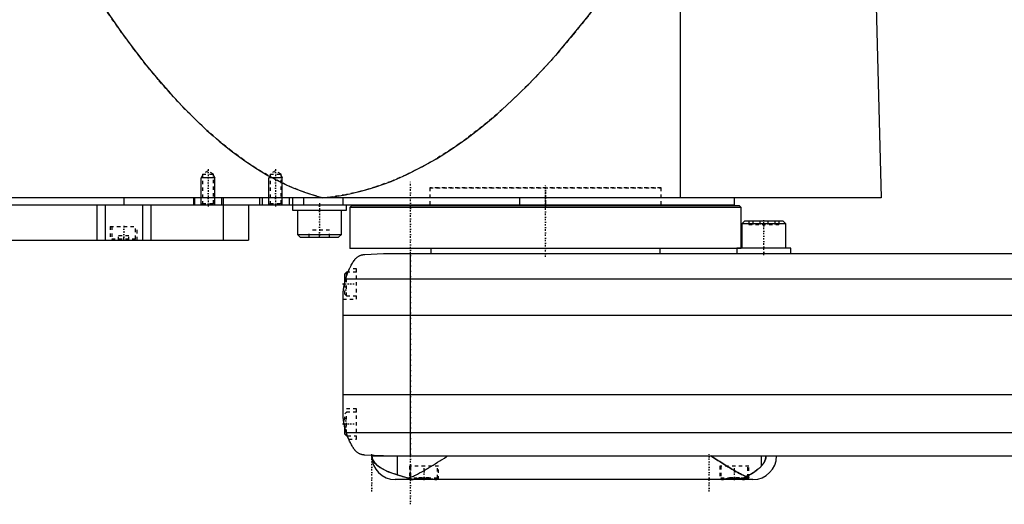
# Model space of a CAD drawing. Extents: x -702 to 174, y -319 to 827.
# Tile 3 of 8: x -556 to -264, y -14 to 129. Entities that reach past the tile are written whole.
import ezdxf

# ---------------------------------------------------------------- set-up
doc = ezdxf.new("R2010")
doc.units = 0
doc.linetypes.add('CENTER', pattern=[1.5, 0.45, -0.5, 0.05, -0.5])
doc.linetypes.add('DASHED', pattern=[2, 1, -1])
for name, color, linetype in [('AM_0', 7, 'CONTINUOUS'), ('AM_10', 7, 'CONTINUOUS'), ('AM_3', 7, 'DASHED'), ('AM_7', 7, 'CENTER')]:
    doc.layers.add(name, color=color, linetype=linetype)

msp = doc.modelspace()

# ---------------------------------------------------------------- linework, layer by layer
at = {"layer": 'AM_0', "color": 7, "linetype": 'CONTINUOUS'}
for p, q in [((-360, 76.5), (-360, 135.49)), ((-302, 133.35), (-300.5, 76.5)), ((-300.5, 76.5), (-702, 76.5)), ((-525, 76.5), (-525, 74.5)), ((-504.35, 76.5), (-504.35, 74.5)), ((-504, 76.5), (-504, 74.5)), ((-496, 76.5), (-496, 74.5)), ((-495.5, 76.5), (-495.5, 74.5)), ((-484.75, 76.5), (-484.75, 74.5)), ((-484, 76.5), (-484, 74.5)), ((-476, 76.5), (-476, 74.5)), ((-475, 76.5), (-475, 72.9)), ((-471.73, 76.5), (-471.73, 74.5)), ((-460.01, 76.5), (-460.01, 74.5)), ((-407.66, 76.5), (-407.66, 74.5)), ((-344, 74.5), (-344, 76.5)), ((-698, 74.5), (-344, 74.5)), ((-533, 74.5), (-533, 64)), ((-530.52, 74.5), (-530.52, 64)), ((-519.48, 74.5), (-519.48, 64)), ((-517, 74.5), (-517, 64)), ((-495.51, 74.5), (-495.51, 64)), ((-488, 74.5), (-488, 64)), ((-459, 72.9), (-459, 74.5)), ((-457.5, 74.2), (-458, 73.7)), ((-458, 73.7), (-458, 61.5)), ((-342, 73.7), (-458, 73.7)), ((-342.5, 74.2), (-457.5, 74.2)), ((-434.25, 74.5), (-434.25, 74.2)), ((-365.75, 74.2), (-365.75, 74.5)), ((-342, 73.7), (-342.5, 74.2)), ((-342, 61.6), (-342, 73.7)), ((-475, 72.9), (-459, 72.9)), ((-473.5, 72.9), (-473.5, 65.7)), ((-460.5, 65.7), (-460.5, 72.9)), ((-340.98, 69.6), (-341.78, 68.8)), ((-341.78, 68.8), (-341.78, 61.6)), ((-328.78, 68.8), (-341.78, 68.8)), ((-329.58, 69.6), (-340.98, 69.6)), ((-328.78, 68.8), (-329.58, 69.6)), ((-328.78, 61.6), (-328.78, 68.8)), ((-473.5, 65.7), (-472.7, 64.9)), ((-473.5, 65.7), (-460.5, 65.7)), ((-472.7, 64.9), (-461.3, 64.9)), ((-461.3, 64.9), (-460.5, 65.7)), ((-684.3, 64), (-488, 64)), ((-343.28, 61.5), (-458, 61.5)), ((-434, 61.5), (-434, 60)), ((-366, 60), (-366, 61.5)), ((-343.28, 61.6), (-343.28, 60)), ((-327.28, 61.6), (-343.28, 61.6)), ((-327.28, 60), (-327.28, 61.6)), ((-453.58, 59.75), (-448, 60)), ((-448, 60), (58, 60)), ((-440, 0), (-440, 60)), ((-459, 54.5), (-459.5, 54)), ((-459.5, 51.41), (-459.5, 54)), ((-458.53, 54.5), (-459, 54.5)), ((-459, 53.21), (-459, 54.5)), ((69.24, 52.43), (-459.24, 52.43)), ((-460, 13.03), (-460, 46.97)), ((70, 41.62), (-460, 41.62)), ((70, 18.16), (-460, 18.16)), ((-459.5, 6.5), (-459.5, 8.59)), ((-459.5, 6.5), (-459, 6)), ((69.01, 6.81), (-459.01, 6.81)), ((-459, 6), (-459, 6.79)), ((-459, 6), (-458.72, 6)), ((-448, 0), (-453.58, 0.25)), ((-451.5, 0), (58, 0)), ((-443.98, 0), (-443.98, -5.57)), ((-336.02, 0), (-336.02, -3.01)), ((-338.5, -7), (-444.5, -7)), ((-439.66, -6.94), (-439.6, -7)), ((-432.4, -7), (-432.39, -6.99)), ((-347.61, -6.99), (-347.6, -7)), ((-340, -6.6), (-341.02, -6.6)), ((-340.4, -7), (-340, -6.6)), ((-340, -6.6), (-340, -6.38))]:
    msp.add_line(p, q, dxfattribs=at)
for points in [[(-531.04, 133.35, 0), (-529.24, 130.69, 0), (-525.62, 125.55, 0), (-522.01, 120.66, 0), (-520.21, 118.31, 0), (-518.4, 116.02, 0), (-514.79, 111.62, 0), (-511.17, 107.47, 0), (-507.56, 103.57, 0), (-503.95, 99.92, 0), (-500.33, 96.51, 0), (-498.53, 94.9, 0), (-496.72, 93.35, 0), (-493.11, 90.44, 0), (-489.49, 87.78, 0), (-485.88, 85.36, 0), (-482.26, 83.19, 0), (-478.65, 81.27, 0), (-476.84, 80.41, 0), (-475.04, 79.6, 0), (-471.42, 78.17, 0), (-467.81, 77, 0), (-466, 76.5, 0)], [(-466, 76.5, 0), (-463.75, 76.74, 0), (-459.26, 77.45, 0), (-454.77, 78.47, 0), (-452.52, 79.09, 0), (-450.27, 79.79, 0), (-445.78, 81.42, 0), (-441.29, 83.35, 0), (-436.8, 85.59, 0), (-432.3, 88.14, 0), (-427.81, 90.99, 0), (-425.56, 92.53, 0), (-423.32, 94.15, 0), (-418.83, 97.61, 0), (-414.33, 101.38, 0), (-409.84, 105.46, 0), (-405.35, 109.84, 0), (-400.86, 114.53, 0), (-398.61, 116.99, 0), (-396.37, 119.53, 0), (-391.88, 124.83, 0), (-387.39, 130.43, 0), (-385.14, 133.35, 0)], [(-456.48, 58.31, 0), (-456.4, 58.39, 0), (-456.26, 58.55, 0), (-456.11, 58.69, 0), (-456.03, 58.76, 0), (-455.95, 58.83, 0), (-455.8, 58.95, 0), (-455.65, 59.06, 0), (-455.49, 59.16, 0), (-455.34, 59.25, 0), (-455.19, 59.33, 0), (-455.11, 59.37, 0), (-455.03, 59.4, 0), (-454.88, 59.46, 0), (-454.74, 59.52, 0), (-454.58, 59.57, 0), (-454.49, 59.6, 0), (-454.46, 59.61, 0), (-454.43, 59.61, 0), (-454.42, 59.62, 0), (-454.41, 59.62, 0), (-454.38, 59.63, 0), (-454.35, 59.64, 0), (-454.32, 59.64, 0), (-454.29, 59.65, 0), (-454.26, 59.66, 0), (-454.25, 59.66, 0), (-454.24, 59.66, 0), (-454.21, 59.67, 0), (-454.18, 59.67, 0), (-454.16, 59.68, 0), (-454.15, 59.68, 0), (-454.12, 59.69, 0), (-454.08, 59.69, 0), (-454.07, 59.69, 0), (-454.05, 59.7, 0), (-454.02, 59.7, 0), (-453.99, 59.71, 0), (-453.96, 59.71, 0), (-453.93, 59.71, 0), (-453.9, 59.72, 0), (-453.88, 59.72, 0), (-453.86, 59.72, 0), (-453.83, 59.73, 0), (-453.8, 59.73, 0), (-453.76, 59.73, 0), (-453.73, 59.74, 0), (-453.7, 59.74, 0), (-453.68, 59.74, 0), (-453.66, 59.74, 0), (-453.63, 59.74, 0), (-453.6, 59.75, 0), (-453.58, 59.75, 0)], [(-459.24, 52.43, 0), (-459.18, 52.62, 0), (-459.06, 53.02, 0), (-458.94, 53.4, 0), (-458.87, 53.6, 0), (-458.8, 53.78, 0), (-458.66, 54.16, 0), (-458.52, 54.53, 0), (-458.37, 54.89, 0), (-458.21, 55.24, 0), (-458.05, 55.58, 0), (-457.97, 55.75, 0), (-457.89, 55.91, 0), (-457.72, 56.24, 0), (-457.56, 56.55, 0), (-457.39, 56.85, 0), (-457.22, 57.14, 0), (-457.05, 57.42, 0), (-456.97, 57.56, 0), (-456.88, 57.69, 0), (-456.72, 57.95, 0), (-456.55, 58.19, 0), (-456.48, 58.31, 0)], [(-458.53, 54.5, 0), (-458.51, 54.55, 0), (-458.47, 54.65, 0), (-458.43, 54.75, 0), (-458.41, 54.79, 0), (-458.39, 54.84, 0), (-458.35, 54.92, 0), (-458.31, 55, 0), (-458.28, 55.08, 0), (-458.25, 55.15, 0), (-458.22, 55.21, 0), (-458.21, 55.24, 0), (-458.2, 55.27, 0), (-458.17, 55.32, 0), (-458.15, 55.37, 0), (-458.13, 55.4, 0), (-458.12, 55.44, 0), (-458.11, 55.46, 0), (-458.1, 55.47, 0), (-458.1, 55.48, 0), (-458.09, 55.49, 0), (-458.09, 55.5, 0), (-458.09, 55.5, 0)], [(-458.53, 54.5, 0), (-458.51, 54.55, 0), (-458.47, 54.65, 0), (-458.43, 54.75, 0), (-458.41, 54.79, 0), (-458.39, 54.84, 0), (-458.35, 54.92, 0), (-458.31, 55, 0), (-458.28, 55.08, 0), (-458.25, 55.15, 0), (-458.22, 55.21, 0), (-458.21, 55.24, 0), (-458.2, 55.27, 0), (-458.17, 55.32, 0), (-458.15, 55.37, 0), (-458.13, 55.4, 0), (-458.12, 55.44, 0), (-458.11, 55.46, 0), (-458.1, 55.47, 0), (-458.1, 55.48, 0), (-458.09, 55.49, 0), (-458.09, 55.5, 0), (-458.09, 55.5, 0)], [(-460, 46.97, 0), (-460, 47.04, 0), (-460, 47.19, 0), (-460, 47.37, 0), (-459.99, 47.46, 0), (-459.99, 47.55, 0), (-459.98, 47.75, 0), (-459.98, 47.96, 0), (-459.96, 48.18, 0), (-459.95, 48.43, 0), (-459.93, 48.68, 0), (-459.91, 48.81, 0), (-459.9, 48.95, 0), (-459.87, 49.23, 0), (-459.84, 49.51, 0), (-459.8, 49.81, 0), (-459.75, 50.1, 0), (-459.7, 50.4, 0), (-459.68, 50.54, 0), (-459.65, 50.69, 0), (-459.59, 50.98, 0), (-459.53, 51.27, 0), (-459.5, 51.41, 0)], [(-459.01, 6.81, 0), (-459.06, 6.99, 0), (-459.17, 7.33, 0), (-459.27, 7.68, 0), (-459.32, 7.85, 0), (-459.36, 8.03, 0), (-459.45, 8.37, 0), (-459.53, 8.72, 0), (-459.6, 9.07, 0), (-459.67, 9.42, 0), (-459.73, 9.77, 0), (-459.76, 9.94, 0), (-459.79, 10.12, 0), (-459.83, 10.46, 0), (-459.88, 10.81, 0), (-459.91, 11.15, 0), (-459.94, 11.5, 0), (-459.96, 11.84, 0), (-459.97, 12.01, 0), (-459.98, 12.18, 0), (-459.99, 12.52, 0), (-460, 12.86, 0), (-460, 13.03, 0)], [(-459.5, 8.59, 0), (-459.53, 8.72, 0), (-459.59, 8.99, 0), (-459.64, 9.26, 0), (-459.67, 9.4, 0), (-459.69, 9.53, 0), (-459.74, 9.8, 0), (-459.78, 10.07, 0), (-459.82, 10.34, 0), (-459.85, 10.62, 0), (-459.88, 10.89, 0), (-459.9, 11.02, 0), (-459.91, 11.15, 0), (-459.93, 11.42, 0), (-459.95, 11.67, 0), (-459.97, 11.91, 0), (-459.98, 12.14, 0), (-459.99, 12.36, 0), (-459.99, 12.47, 0), (-459.99, 12.57, 0), (-460, 12.76, 0), (-460, 12.94, 0), (-460, 13.03, 0)], [(-459.5, 8.59, 0), (-459.53, 8.72, 0), (-459.59, 8.99, 0), (-459.64, 9.26, 0), (-459.67, 9.4, 0), (-459.69, 9.53, 0), (-459.74, 9.8, 0), (-459.78, 10.07, 0), (-459.82, 10.34, 0), (-459.85, 10.62, 0), (-459.88, 10.89, 0), (-459.9, 11.02, 0), (-459.91, 11.15, 0), (-459.93, 11.42, 0), (-459.95, 11.67, 0), (-459.97, 11.91, 0), (-459.98, 12.14, 0), (-459.99, 12.36, 0), (-459.99, 12.47, 0), (-459.99, 12.57, 0), (-460, 12.76, 0), (-460, 12.94, 0), (-460, 13.03, 0)], [(-456.48, 1.69, 0), (-456.55, 1.8, 0), (-456.7, 2.02, 0), (-456.85, 2.25, 0), (-456.92, 2.37, 0), (-457, 2.49, 0), (-457.15, 2.74, 0), (-457.3, 3, 0), (-457.46, 3.27, 0), (-457.61, 3.55, 0), (-457.76, 3.83, 0), (-457.83, 3.98, 0), (-457.91, 4.12, 0), (-458.05, 4.42, 0), (-458.19, 4.72, 0), (-458.33, 5.03, 0), (-458.46, 5.34, 0), (-458.59, 5.66, 0), (-458.66, 5.83, 0), (-458.72, 5.99, 0), (-458.84, 6.32, 0), (-458.95, 6.65, 0), (-459.01, 6.81, 0)], [(-458.32, 5, 0), (-458.32, 5, 0), (-458.32, 5.01, 0), (-458.32, 5.02, 0), (-458.33, 5.03, 0), (-458.33, 5.04, 0), (-458.34, 5.06, 0), (-458.36, 5.09, 0), (-458.37, 5.13, 0), (-458.39, 5.18, 0), (-458.42, 5.23, 0), (-458.43, 5.26, 0), (-458.44, 5.29, 0), (-458.47, 5.35, 0), (-458.49, 5.42, 0), (-458.53, 5.49, 0), (-458.56, 5.58, 0), (-458.59, 5.66, 0), (-458.61, 5.71, 0), (-458.63, 5.75, 0), (-458.66, 5.85, 0), (-458.7, 5.95, 0), (-458.72, 6, 0)], [(-453.58, 0.25, 0), (-453.6, 0.25, 0), (-453.63, 0.26, 0), (-453.66, 0.26, 0), (-453.67, 0.26, 0), (-453.69, 0.26, 0), (-453.72, 0.26, 0), (-453.75, 0.27, 0), (-453.77, 0.27, 0), (-453.8, 0.27, 0), (-453.83, 0.27, 0), (-453.85, 0.28, 0), (-453.86, 0.28, 0), (-453.89, 0.28, 0), (-453.92, 0.28, 0), (-453.95, 0.29, 0), (-453.98, 0.29, 0), (-454.01, 0.3, 0), (-454.02, 0.3, 0), (-454.04, 0.3, 0), (-454.06, 0.31, 0), (-454.09, 0.31, 0), (-454.11, 0.31, 0), (-454.12, 0.32, 0), (-454.15, 0.32, 0), (-454.17, 0.33, 0), (-454.19, 0.33, 0), (-454.2, 0.33, 0), (-454.23, 0.34, 0), (-454.26, 0.34, 0), (-454.28, 0.35, 0), (-454.31, 0.35, 0), (-454.34, 0.36, 0), (-454.35, 0.36, 0), (-454.36, 0.37, 0), (-454.39, 0.37, 0), (-454.41, 0.38, 0), (-454.5, 0.4, 0), (-454.65, 0.45, 0), (-454.81, 0.51, 0), (-454.96, 0.57, 0), (-455.04, 0.6, 0), (-455.12, 0.64, 0), (-455.27, 0.72, 0), (-455.43, 0.81, 0), (-455.6, 0.91, 0), (-455.76, 1.02, 0), (-455.92, 1.15, 0), (-456, 1.21, 0), (-456.08, 1.29, 0), (-456.24, 1.44, 0), (-456.4, 1.6, 0), (-456.48, 1.69, 0)], [(-451.44, 0, 0), (-451.44, 0, 0), (-451.44, 0, 0), (-451.44, -0.01, 0), (-451.44, -0.01, 0), (-451.44, -0.01, 0), (-451.44, -0.01, 0), (-451.44, -0.01, 0), (-451.44, -0.01, 0), (-451.44, -0.02, 0), (-451.44, -0.02, 0), (-451.44, -0.02, 0), (-451.44, -0.02, 0), (-451.44, -0.02, 0), (-451.44, -0.02, 0), (-451.44, -0.03, 0), (-451.44, -0.03, 0), (-451.44, -0.03, 0), (-451.44, -0.03, 0), (-451.44, -0.03, 0), (-451.44, -0.03, 0), (-451.44, -0.04, 0), (-451.44, -0.04, 0), (-451.44, -0.04, 0), (-451.44, -0.04, 0), (-451.44, -0.04, 0), (-451.44, -0.04, 0), (-451.44, -0.04, 0), (-451.44, -0.04, 0), (-451.44, -0.05, 0), (-451.44, -0.05, 0), (-451.44, -0.05, 0), (-451.44, -0.05, 0), (-451.44, -0.05, 0), (-451.44, -0.05, 0), (-451.44, -0.06, 0), (-451.44, -0.06, 0), (-451.44, -0.06, 0), (-451.44, -0.08, 0), (-451.44, -0.09, 0), (-451.44, -0.1, 0), (-451.44, -0.1, 0), (-451.44, -0.11, 0), (-451.44, -0.12, 0), (-451.44, -0.13, 0), (-451.44, -0.13, 0), (-451.44, -0.14, 0), (-451.44, -0.15, 0), (-451.44, -0.16, 0), (-451.44, -0.16, 0), (-451.44, -0.17, 0), (-451.44, -0.18, 0), (-451.44, -0.18, 0), (-451.43, -0.19, 0), (-451.43, -0.19, 0), (-451.43, -0.2, 0), (-451.43, -0.2, 0), (-451.43, -0.21, 0), (-451.43, -0.21, 0), (-451.43, -0.22, 0), (-451.43, -0.24, 0), (-451.43, -0.28, 0), (-451.42, -0.32, 0), (-451.42, -0.36, 0), (-451.41, -0.39, 0), (-451.41, -0.41, 0), (-451.41, -0.43, 0), (-451.4, -0.46, 0), (-451.39, -0.5, 0), (-451.36, -0.63, 0), (-451.33, -0.74, 0), (-451.3, -0.86, 0), (-451.21, -1.09, 0), (-451.08, -1.35, 0), (-450.9, -1.65, 0), (-450.67, -1.97, 0), (-450.36, -2.32, 0), (-450.17, -2.51, 0), (-449.97, -2.7, 0), (-449.49, -3.08, 0), (-448.95, -3.46, 0), (-448.35, -3.82, 0), (-447.69, -4.17, 0), (-446.97, -4.51, 0), (-446.59, -4.67, 0), (-446.19, -4.83, 0), (-445.35, -5.14, 0), (-444.45, -5.43, 0), (-443.98, -5.57, 0)], [(-440.54, -6.54, 0), (-440.25, -6.44, 0), (-439.69, -6.22, 0), (-439.11, -5.96, 0), (-438.82, -5.83, 0), (-438.52, -5.69, 0), (-437.91, -5.38, 0), (-437.29, -5.06, 0), (-436.65, -4.71, 0), (-436, -4.34, 0), (-435.35, -3.96, 0), (-435.01, -3.77, 0), (-434.68, -3.57, 0), (-434.01, -3.16, 0), (-433.33, -2.75, 0), (-432.66, -2.33, 0), (-431.98, -1.9, 0), (-431.31, -1.47, 0), (-430.97, -1.26, 0), (-430.64, -1.05, 0), (-429.97, -0.62, 0), (-429.32, -0.21, 0), (-429, 0, 0)], [(-351, 0, 0), (-350.71, -0.18, 0), (-350.13, -0.56, 0), (-349.55, -0.93, 0), (-349.25, -1.12, 0), (-348.95, -1.31, 0), (-348.35, -1.69, 0), (-347.75, -2.07, 0), (-347.15, -2.45, 0), (-346.55, -2.82, 0), (-345.95, -3.19, 0), (-345.65, -3.37, 0), (-345.35, -3.55, 0), (-344.76, -3.9, 0), (-344.17, -4.24, 0), (-343.59, -4.57, 0), (-343.02, -4.89, 0), (-342.46, -5.19, 0), (-342.18, -5.33, 0), (-341.91, -5.47, 0), (-341.37, -5.74, 0), (-340.84, -5.98, 0), (-340.59, -6.1, 0)], [(-336.02, -3.01, 0), (-335.97, -2.95, 0), (-335.87, -2.84, 0), (-335.77, -2.72, 0), (-335.71, -2.66, 0), (-335.66, -2.6, 0), (-335.56, -2.46, 0), (-335.46, -2.33, 0), (-335.36, -2.18, 0), (-335.27, -2.04, 0), (-335.18, -1.88, 0), (-335.13, -1.8, 0), (-335.09, -1.72, 0), (-335.01, -1.56, 0), (-334.94, -1.39, 0), (-334.9, -1.28, 0), (-334.89, -1.25, 0), (-334.87, -1.22, 0), (-334.87, -1.2, 0), (-334.86, -1.19, 0), (-334.85, -1.16, 0), (-334.84, -1.12, 0), (-334.83, -1.09, 0), (-334.82, -1.06, 0), (-334.81, -1.02, 0), (-334.81, -1.01, 0), (-334.8, -0.99, 0), (-334.79, -0.96, 0), (-334.78, -0.92, 0), (-334.77, -0.89, 0), (-334.76, -0.85, 0), (-334.76, -0.82, 0), (-334.75, -0.8, 0), (-334.75, -0.78, 0), (-334.74, -0.75, 0), (-334.73, -0.71, 0), (-334.73, -0.69, 0), (-334.72, -0.68, 0), (-334.72, -0.64, 0), (-334.71, -0.6, 0), (-334.71, -0.58, 0), (-334.7, -0.56, 0), (-334.7, -0.53, 0), (-334.69, -0.49, 0), (-334.69, -0.45, 0), (-334.68, -0.41, 0), (-334.68, -0.37, 0), (-334.68, -0.35, 0), (-334.67, -0.34, 0), (-334.67, -0.3, 0), (-334.67, -0.26, 0), (-334.67, -0.22, 0), (-334.66, -0.18, 0), (-334.66, -0.14, 0), (-334.66, -0.12, 0), (-334.66, -0.1, 0), (-334.66, -0.06, 0), (-334.66, -0.02, 0), (-334.66, 0, 0)], [(-443.98, -5.57, 0), (-443.9, -5.6, 0), (-443.75, -5.64, 0), (-443.59, -5.69, 0), (-443.51, -5.71, 0), (-443.43, -5.74, 0), (-443.26, -5.79, 0), (-443.08, -5.84, 0), (-442.91, -5.9, 0), (-442.72, -5.95, 0), (-442.54, -6.01, 0), (-442.44, -6.04, 0), (-442.34, -6.07, 0), (-442.15, -6.12, 0), (-441.95, -6.18, 0), (-441.74, -6.24, 0), (-441.53, -6.3, 0), (-441.32, -6.35, 0), (-441.21, -6.38, 0), (-441.1, -6.41, 0), (-440.88, -6.46, 0), (-440.65, -6.52, 0), (-440.54, -6.54, 0)], [(-340.59, -6.1, 0), (-340.43, -6.03, 0), (-340.11, -5.89, 0), (-339.8, -5.75, 0), (-339.65, -5.68, 0), (-339.5, -5.6, 0), (-339.21, -5.44, 0), (-338.92, -5.28, 0), (-338.64, -5.12, 0), (-338.37, -4.95, 0), (-338.11, -4.78, 0), (-337.98, -4.69, 0), (-337.86, -4.6, 0), (-337.61, -4.42, 0), (-337.37, -4.24, 0), (-337.14, -4.05, 0), (-336.92, -3.86, 0), (-336.71, -3.68, 0), (-336.6, -3.58, 0), (-336.5, -3.49, 0), (-336.3, -3.29, 0), (-336.11, -3.1, 0), (-336.02, -3.01, 0)], [(-440.54, -6.54, 0), (-440.51, -6.56, 0), (-440.44, -6.6, 0), (-440.38, -6.63, 0), (-440.34, -6.65, 0), (-440.31, -6.66, 0), (-440.24, -6.69, 0), (-440.18, -6.72, 0), (-440.11, -6.75, 0), (-440.04, -6.78, 0), (-439.97, -6.8, 0), (-439.94, -6.81, 0), (-439.91, -6.82, 0), (-439.84, -6.84, 0), (-439.77, -6.87, 0), (-439.7, -6.88, 0), (-439.64, -6.9, 0), (-439.57, -6.92, 0), (-439.53, -6.92, 0), (-439.5, -6.93, 0), (-439.43, -6.95, 0), (-439.36, -6.96, 0), (-439.33, -6.96, 0)], [(-440.3, -6.96, 0), (-440.3, -6.96, 0), (-440.29, -6.95, 0), (-440.28, -6.95, 0), (-440.27, -6.95, 0), (-440.26, -6.94, 0), (-440.24, -6.94, 0), (-440.21, -6.94, 0), (-440.17, -6.94, 0), (-440.13, -6.93, 0), (-440.08, -6.93, 0), (-440.05, -6.93, 0), (-440.02, -6.93, 0), (-439.96, -6.93, 0), (-439.89, -6.94, 0), (-439.82, -6.94, 0), (-439.74, -6.94, 0), (-439.66, -6.94, 0), (-439.62, -6.95, 0), (-439.57, -6.95, 0), (-439.48, -6.95, 0), (-439.38, -6.96, 0), (-439.33, -6.96, 0)], [(-440.03, -7, 0), (-440.04, -7, 0), (-440.07, -7, 0), (-440.1, -7, 0), (-440.11, -7, 0), (-440.12, -7, 0), (-440.15, -7, 0), (-440.17, -6.99, 0), (-440.19, -6.99, 0), (-440.21, -6.99, 0), (-440.22, -6.99, 0), (-440.23, -6.99, 0), (-440.24, -6.99, 0), (-440.25, -6.98, 0), (-440.26, -6.98, 0), (-440.27, -6.98, 0), (-440.28, -6.97, 0), (-440.29, -6.97, 0), (-440.29, -6.97, 0), (-440.29, -6.97, 0), (-440.3, -6.97, 0), (-440.3, -6.96, 0), (-440.3, -6.96, 0)], [(-439.33, -6.96, 0), (-439.3, -6.96, 0), (-439.25, -6.95, 0), (-439.2, -6.95, 0), (-439.17, -6.94, 0), (-439.15, -6.94, 0), (-439.1, -6.93, 0), (-439.04, -6.92, 0), (-438.99, -6.91, 0), (-438.93, -6.91, 0), (-438.88, -6.9, 0), (-438.85, -6.89, 0), (-438.82, -6.89, 0), (-438.76, -6.88, 0), (-438.7, -6.87, 0), (-438.64, -6.86, 0), (-438.58, -6.85, 0), (-438.51, -6.84, 0), (-438.48, -6.84, 0), (-438.45, -6.83, 0), (-438.39, -6.82, 0), (-438.32, -6.81, 0), (-438.29, -6.8, 0), (-438.25, -6.8, 0), (-438.18, -6.79, 0), (-438.12, -6.78, 0), (-438.08, -6.77, 0), (-438.05, -6.77, 0), (-437.97, -6.76, 0), (-437.9, -6.75, 0), (-437.83, -6.74, 0), (-437.76, -6.73, 0), (-437.69, -6.72, 0), (-437.65, -6.72, 0), (-437.61, -6.71, 0), (-437.54, -6.7, 0), (-437.46, -6.7, 0), (-437.39, -6.69, 0), (-437.31, -6.68, 0), (-437.24, -6.67, 0), (-437.2, -6.67, 0), (-437.16, -6.66, 0), (-437.08, -6.66, 0), (-437, -6.65, 0), (-436.93, -6.65, 0), (-436.85, -6.64, 0), (-436.77, -6.64, 0), (-436.73, -6.63, 0), (-436.69, -6.63, 0), (-436.62, -6.63, 0), (-436.54, -6.62, 0), (-436.46, -6.62, 0), (-436.38, -6.62, 0), (-436.31, -6.62, 0), (-436.27, -6.61, 0), (-436.23, -6.61, 0), (-436.15, -6.61, 0), (-436.08, -6.61, 0), (-436, -6.61, 0), (-435.92, -6.61, 0), (-435.85, -6.61, 0), (-435.81, -6.61, 0), (-435.77, -6.61, 0), (-435.69, -6.62, 0), (-435.62, -6.62, 0), (-435.58, -6.62, 0), (-435.54, -6.62, 0), (-435.46, -6.62, 0), (-435.38, -6.63, 0), (-435.34, -6.63, 0), (-435.3, -6.63, 0), (-435.23, -6.64, 0), (-435.15, -6.64, 0), (-435.07, -6.65, 0), (-434.99, -6.65, 0), (-434.92, -6.66, 0), (-434.88, -6.66, 0), (-434.84, -6.66, 0), (-434.76, -6.67, 0), (-434.69, -6.68, 0), (-434.61, -6.69, 0), (-434.54, -6.7, 0), (-434.46, -6.7, 0), (-434.42, -6.71, 0), (-434.39, -6.71, 0), (-434.31, -6.72, 0), (-434.24, -6.73, 0), (-434.17, -6.74, 0), (-434.1, -6.75, 0), (-434.02, -6.76, 0), (-433.99, -6.76, 0), (-433.95, -6.77, 0), (-433.88, -6.78, 0), (-433.82, -6.79, 0), (-433.75, -6.8, 0), (-433.68, -6.81, 0), (-433.61, -6.82, 0), (-433.58, -6.83, 0), (-433.55, -6.83, 0), (-433.48, -6.84, 0), (-433.42, -6.85, 0), (-433.36, -6.86, 0), (-433.3, -6.87, 0), (-433.24, -6.88, 0), (-433.21, -6.88, 0), (-433.18, -6.89, 0), (-433.12, -6.9, 0), (-433.06, -6.91, 0), (-433.04, -6.91, 0), (-433.01, -6.91, 0), (-432.96, -6.92, 0), (-432.9, -6.93, 0), (-432.88, -6.93, 0), (-432.85, -6.94, 0), (-432.8, -6.95, 0), (-432.75, -6.95, 0), (-432.7, -6.96, 0), (-432.65, -6.97, 0), (-432.6, -6.97, 0), (-432.58, -6.97, 0), (-432.55, -6.98, 0), (-432.51, -6.98, 0), (-432.46, -6.99, 0), (-432.42, -6.99, 0), (-432.37, -6.99, 0), (-432.33, -7, 0), (-432.31, -7, 0), (-432.29, -7, 0), (-432.25, -7, 0), (-432.21, -7, 0), (-432.19, -7, 0)], [(-347.81, -7, 0), (-347.79, -7, 0), (-347.76, -7, 0), (-347.73, -7, 0), (-347.71, -7, 0), (-347.7, -7, 0), (-347.66, -7, 0), (-347.63, -6.99, 0), (-347.59, -6.99, 0), (-347.56, -6.99, 0), (-347.52, -6.98, 0), (-347.5, -6.98, 0), (-347.48, -6.98, 0), (-347.44, -6.98, 0), (-347.41, -6.97, 0), (-347.37, -6.97, 0), (-347.33, -6.96, 0), (-347.29, -6.96, 0), (-347.27, -6.95, 0), (-347.25, -6.95, 0), (-347.2, -6.95, 0), (-347.16, -6.94, 0), (-347.14, -6.94, 0), (-347.12, -6.93, 0), (-347.08, -6.93, 0), (-347.03, -6.92, 0), (-347.01, -6.92, 0), (-346.99, -6.91, 0), (-346.94, -6.91, 0), (-346.9, -6.9, 0), (-346.85, -6.89, 0), (-346.8, -6.89, 0), (-346.76, -6.88, 0), (-346.73, -6.87, 0), (-346.71, -6.87, 0), (-346.66, -6.86, 0), (-346.61, -6.85, 0), (-346.56, -6.85, 0), (-346.5, -6.84, 0), (-346.45, -6.83, 0), (-346.42, -6.83, 0), (-346.4, -6.82, 0), (-346.34, -6.81, 0), (-346.29, -6.81, 0), (-346.24, -6.8, 0), (-346.18, -6.79, 0), (-346.12, -6.78, 0), (-346.1, -6.78, 0), (-346.07, -6.77, 0), (-346.01, -6.76, 0), (-345.95, -6.76, 0), (-345.89, -6.75, 0), (-345.84, -6.74, 0), (-345.78, -6.73, 0), (-345.75, -6.73, 0), (-345.72, -6.73, 0), (-345.66, -6.72, 0), (-345.6, -6.71, 0), (-345.54, -6.7, 0), (-345.47, -6.7, 0), (-345.41, -6.69, 0), (-345.38, -6.69, 0), (-345.35, -6.68, 0), (-345.29, -6.68, 0), (-345.23, -6.67, 0), (-345.2, -6.67, 0), (-345.16, -6.67, 0), (-345.1, -6.66, 0), (-345.04, -6.65, 0), (-345.01, -6.65, 0), (-344.98, -6.65, 0), (-344.91, -6.64, 0), (-344.85, -6.64, 0), (-344.79, -6.64, 0), (-344.72, -6.63, 0), (-344.66, -6.63, 0), (-344.63, -6.63, 0), (-344.6, -6.63, 0), (-344.53, -6.62, 0), (-344.47, -6.62, 0), (-344.41, -6.62, 0), (-344.34, -6.62, 0), (-344.28, -6.61, 0), (-344.25, -6.61, 0), (-344.22, -6.61, 0), (-344.15, -6.61, 0), (-344.09, -6.61, 0), (-344.03, -6.61, 0), (-343.97, -6.61, 0), (-343.91, -6.61, 0), (-343.87, -6.61, 0), (-343.84, -6.61, 0), (-343.78, -6.61, 0), (-343.72, -6.61, 0), (-343.65, -6.62, 0), (-343.59, -6.62, 0), (-343.53, -6.62, 0), (-343.5, -6.62, 0), (-343.47, -6.62, 0), (-343.4, -6.63, 0), (-343.34, -6.63, 0), (-343.27, -6.63, 0), (-343.21, -6.64, 0), (-343.15, -6.64, 0), (-343.12, -6.64, 0), (-343.08, -6.64, 0), (-343.02, -6.65, 0), (-342.96, -6.65, 0), (-342.93, -6.66, 0), (-342.9, -6.66, 0), (-342.83, -6.67, 0), (-342.77, -6.67, 0), (-342.74, -6.67, 0), (-342.71, -6.68, 0), (-342.65, -6.68, 0), (-342.58, -6.69, 0), (-342.52, -6.7, 0), (-342.46, -6.7, 0), (-342.4, -6.71, 0), (-342.37, -6.71, 0), (-342.34, -6.72, 0), (-342.28, -6.73, 0), (-342.22, -6.73, 0), (-342.16, -6.74, 0), (-342.1, -6.75, 0), (-342.05, -6.76, 0), (-342.02, -6.76, 0), (-341.99, -6.76, 0), (-341.93, -6.77, 0), (-341.87, -6.78, 0), (-341.85, -6.78, 0)], [(-341.85, -6.78, 0), (-341.81, -6.77, 0), (-341.74, -6.75, 0), (-341.67, -6.72, 0), (-341.63, -6.7, 0), (-341.59, -6.69, 0), (-341.52, -6.66, 0), (-341.45, -6.63, 0), (-341.38, -6.59, 0), (-341.31, -6.56, 0), (-341.24, -6.52, 0), (-341.2, -6.5, 0), (-341.17, -6.48, 0), (-341.1, -6.44, 0), (-341.03, -6.4, 0), (-340.96, -6.36, 0), (-340.89, -6.31, 0), (-340.82, -6.27, 0), (-340.79, -6.25, 0), (-340.75, -6.22, 0), (-340.69, -6.17, 0), (-340.62, -6.12, 0), (-340.59, -6.1, 0)], [(-341.85, -6.78, 0), (-341.74, -6.76, 0), (-341.53, -6.72, 0), (-341.33, -6.67, 0), (-341.24, -6.65, 0), (-341.14, -6.63, 0), (-340.96, -6.59, 0), (-340.79, -6.54, 0), (-340.63, -6.51, 0), (-340.48, -6.47, 0), (-340.34, -6.44, 0), (-340.28, -6.43, 0), (-340.22, -6.41, 0), (-340.11, -6.39, 0), (-340.01, -6.38, 0), (-339.92, -6.37, 0), (-339.85, -6.37, 0), (-339.79, -6.37, 0), (-339.77, -6.38, 0), (-339.75, -6.38, 0), (-339.72, -6.4, 0), (-339.7, -6.42, 0), (-339.7, -6.44, 0)], [(-339.7, -6.44, 0), (-339.7, -6.44, 0), (-339.7, -6.45, 0), (-339.71, -6.47, 0), (-339.71, -6.48, 0), (-339.72, -6.48, 0), (-339.73, -6.5, 0), (-339.74, -6.52, 0), (-339.76, -6.53, 0), (-339.78, -6.55, 0), (-339.8, -6.57, 0), (-339.82, -6.58, 0), (-339.83, -6.59, 0), (-339.86, -6.61, 0), (-339.89, -6.63, 0), (-339.92, -6.65, 0), (-339.96, -6.67, 0), (-340, -6.69, 0), (-340.02, -6.7, 0), (-340.04, -6.71, 0), (-340.08, -6.73, 0), (-340.13, -6.75, 0), (-340.16, -6.76, 0)]]:
    msp.add_polyline3d(points, dxfattribs=at)
for centre, start, end in [((-444.5, 0), 180, 270), ((-338.5, 0), 270, 0)]:
    msp.add_arc(centre, 7, start, end, dxfattribs=at)
at = {"layer": 'AM_10', "color": 7, "linetype": 'CONTINUOUS'}
for p, q in [((-501.62, 83.16), (-502, 82.5)), ((-498, 82.5), (-502, 82.5)), ((-502, 74.5), (-502, 82.5)), ((-498.38, 83.16), (-498, 82.5)), ((-498, 74.5), (-498, 82.5)), ((-481.62, 83.16), (-482, 82.5)), ((-478, 82.5), (-482, 82.5)), ((-482, 74.5), (-482, 82.5)), ((-478.38, 83.16), (-478, 82.5)), ((-478, 74.5), (-478, 82.5))]:
    msp.add_line(p, q, dxfattribs=at)
at = {"layer": 'AM_3', "color": 6, "linetype": 'DASHED'}
for p, q in [((-500, 84.5), (-501.62, 83.56)), ((-501.62, 83.56), (-501.62, 74.88)), ((-501.62, 83.56), (-498.38, 83.56)), ((-498.38, 83.56), (-500, 84.5)), ((-498.38, 74.88), (-498.38, 83.56)), ((-480, 84.5), (-481.62, 83.56)), ((-481.62, 83.56), (-481.62, 74.88)), ((-481.62, 83.56), (-478.38, 83.56)), ((-478.38, 83.56), (-480, 84.5)), ((-478.38, 74.88), (-478.38, 83.56)), ((-434.25, 79.5), (-365.75, 79.5)), ((-434.25, 79.5), (-434.25, 74.5)), ((-365.75, 79.5), (-434.25, 79.5)), ((-365.75, 74.5), (-365.75, 79.5)), ((-501.62, 74.88), (-502, 74.5)), ((-501.62, 74.88), (-498.38, 74.88)), ((-498, 74.5), (-498.38, 74.88)), ((-481.62, 74.88), (-482, 74.5)), ((-481.62, 74.88), (-478.38, 74.88)), ((-478, 74.5), (-478.38, 74.88)), ((-529, 68), (-529, 64)), ((-529, 68), (-521, 68)), ((-528.5, 68), (-528.5, 64.4)), ((-521.5, 64.4), (-521.5, 68)), ((-521, 64), (-521, 68)), ((-339.74, 69.6), (-339.74, 68.6)), ((-339.74, 68.6), (-330.82, 68.6)), ((-338.55, 69.6), (-338.55, 68.6)), ((-336.48, 69.6), (-336.48, 68.6)), ((-334.09, 69.6), (-334.09, 68.6)), ((-332.02, 69.6), (-332.02, 68.6)), ((-330.82, 69.6), (-330.82, 68.6)), ((-329.58, 69.6), (-329.78, 69.6)), ((-328.78, 68.8), (-329, 68.8)), ((-528.5, 64.4), (-528.1, 64)), ((-528.5, 64.4), (-521.5, 64.4)), ((-526.5, 64), (-526.5, 65.25)), ((-523.5, 65.25), (-526.5, 65.25)), ((-525, 64), (-525, 65.25)), ((-523.5, 64), (-523.5, 65.25)), ((-521.9, 64), (-521.5, 64.4)), ((-470, 64.9), (-470, 66.9)), ((-464, 66.9), (-470, 66.9)), ((-467, 64.9), (-467, 66.9)), ((-464, 64.9), (-464, 66.9)), ((-342, 61.5), (-343.28, 61.5)), ((-342, 61.5), (-342, 61.6)), ((-327.28, 61.6), (-327.56, 61.6)), ((-456, 55.5), (-458.09, 55.5)), ((-456, 46.5), (-456, 55.5)), ((-459.5, 52.73), (-459, 52.73)), ((-459, 47.5), (-459, 53.21)), ((-456, 54.5), (-458.53, 54.5)), ((-459.5, 51.87), (-459, 51.87)), ((-459.5, 48), (-459.5, 51.41)), ((-459.5, 50.13), (-459, 50.13)), ((-459.5, 49.27), (-459, 49.27)), ((-459.5, 48), (-459, 47.5)), ((-459, 47.5), (-456, 47.5)), ((-460, 46.5), (-456, 46.5)), ((-456, 14), (-460, 14)), ((-459, 13), (-459.5, 12.5)), ((-459.5, 8.59), (-459.5, 12.5)), ((-456, 13), (-459, 13)), ((-459, 6.79), (-459, 13)), ((-456, 5), (-456, 14)), ((-459.5, 11.23), (-459, 11.23)), ((-459.5, 10.37), (-459, 10.37)), ((-459.5, 8.63), (-459, 8.63)), ((-459.5, 7.77), (-459, 7.77)), ((-458.72, 6), (-456, 6)), ((-458.32, 5), (-456, 5)), ((-440.3, -3), (-440.3, -6.96)), ((-431.7, -3), (-440.3, -3)), ((-440, -3), (-440, -6.6)), ((-432, -6.6), (-432, -3)), ((-431.7, -7), (-431.7, -3)), ((-348.3, -3), (-348.3, -7)), ((-339.7, -3), (-348.3, -3)), ((-348, -3), (-348, -6.6)), ((-340, -6.38), (-340, -3)), ((-339.7, -6.44), (-339.7, -3)), ((-440, -6.6), (-439.66, -6.94)), ((-432, -6.6), (-440, -6.6)), ((-437.5, -7), (-437.5, -6.5)), ((-434.5, -6.5), (-437.5, -6.5)), ((-434.5, -7), (-437.5, -7)), ((-436, -7), (-436, -6.5)), ((-434.5, -7), (-434.5, -6.5)), ((-432.39, -6.99), (-432, -6.6)), ((-348, -6.6), (-347.61, -6.99)), ((-341.02, -6.6), (-348, -6.6)), ((-345.5, -7), (-345.5, -6.5)), ((-342.5, -6.5), (-345.5, -6.5)), ((-344, -7), (-344, -6.5)), ((-342.5, -7), (-342.5, -6.5))]:
    msp.add_line(p, q, dxfattribs=at)
for points in [[(-466, 76.5, 0), (-467.81, 77, 0), (-471.42, 78.17, 0), (-475.04, 79.6, 0), (-476.84, 80.41, 0), (-478.65, 81.27, 0), (-482.26, 83.19, 0), (-485.88, 85.36, 0), (-489.49, 87.78, 0), (-493.11, 90.44, 0), (-496.72, 93.35, 0), (-498.53, 94.9, 0), (-500.33, 96.51, 0), (-503.95, 99.92, 0), (-507.56, 103.57, 0), (-511.17, 107.47, 0), (-514.79, 111.62, 0), (-518.4, 116.02, 0), (-520.21, 118.31, 0), (-522.01, 120.66, 0), (-525.62, 125.55, 0), (-529.24, 130.69, 0), (-531.04, 133.35, 0)], [(-385.14, 133.35, 0), (-387.39, 130.43, 0), (-391.88, 124.83, 0), (-396.37, 119.53, 0), (-398.61, 116.99, 0), (-400.86, 114.53, 0), (-405.35, 109.84, 0), (-409.84, 105.46, 0), (-414.33, 101.38, 0), (-418.83, 97.61, 0), (-423.32, 94.15, 0), (-425.56, 92.53, 0), (-427.81, 90.99, 0), (-432.3, 88.14, 0), (-436.8, 85.59, 0), (-441.29, 83.35, 0), (-445.78, 81.42, 0), (-450.27, 79.79, 0), (-452.52, 79.09, 0), (-454.77, 78.47, 0), (-459.26, 77.45, 0), (-463.75, 76.74, 0), (-466, 76.5, 0)], [(-459.5, 51.41, 0), (-459.48, 51.51, 0), (-459.43, 51.71, 0), (-459.38, 51.91, 0), (-459.35, 52.01, 0), (-459.33, 52.1, 0), (-459.28, 52.3, 0), (-459.22, 52.49, 0), (-459.17, 52.68, 0), (-459.11, 52.87, 0), (-459.05, 53.05, 0), (-459.02, 53.14, 0), (-458.99, 53.23, 0), (-458.94, 53.4, 0), (-458.88, 53.57, 0), (-458.82, 53.73, 0), (-458.77, 53.89, 0), (-458.71, 54.03, 0), (-458.68, 54.11, 0), (-458.66, 54.17, 0), (-458.6, 54.31, 0), (-458.55, 54.44, 0), (-458.53, 54.5, 0)], [(-459.5, 51.41, 0), (-459.49, 51.45, 0), (-459.47, 51.52, 0), (-459.46, 51.6, 0), (-459.45, 51.64, 0), (-459.44, 51.67, 0), (-459.42, 51.75, 0), (-459.4, 51.82, 0), (-459.38, 51.9, 0), (-459.36, 51.97, 0), (-459.35, 52.04, 0), (-459.34, 52.08, 0), (-459.33, 52.12, 0), (-459.31, 52.19, 0), (-459.29, 52.26, 0), (-459.27, 52.34, 0), (-459.25, 52.41, 0), (-459.22, 52.48, 0), (-459.21, 52.52, 0), (-459.2, 52.55, 0), (-459.18, 52.63, 0), (-459.16, 52.7, 0), (-459.15, 52.73, 0)], [(-459.15, 52.73, 0), (-459.13, 52.79, 0), (-459.1, 52.91, 0), (-459.06, 53.02, 0), (-459.04, 53.08, 0), (-459.03, 53.13, 0), (-458.99, 53.24, 0), (-458.95, 53.35, 0), (-458.92, 53.46, 0), (-458.88, 53.56, 0), (-458.85, 53.66, 0), (-458.83, 53.71, 0), (-458.81, 53.76, 0), (-458.78, 53.86, 0), (-458.74, 53.95, 0), (-458.71, 54.04, 0), (-458.67, 54.13, 0), (-458.64, 54.22, 0), (-458.62, 54.26, 0), (-458.61, 54.3, 0), (-458.58, 54.38, 0), (-458.54, 54.46, 0), (-458.53, 54.5, 0)], [(-459.29, 7.77, 0), (-459.33, 7.9, 0), (-459.4, 8.17, 0), (-459.47, 8.45, 0), (-459.5, 8.59, 0)], [(-458.72, 6, 0), (-458.74, 6.05, 0), (-458.78, 6.16, 0), (-458.82, 6.28, 0), (-458.85, 6.34, 0), (-458.87, 6.39, 0), (-458.91, 6.52, 0), (-458.95, 6.65, 0), (-459, 6.78, 0), (-459.04, 6.92, 0), (-459.09, 7.06, 0), (-459.11, 7.13, 0), (-459.13, 7.21, 0), (-459.18, 7.36, 0), (-459.22, 7.52, 0), (-459.27, 7.67, 0), (-459.31, 7.84, 0), (-459.36, 8, 0), (-459.38, 8.08, 0), (-459.4, 8.17, 0), (-459.44, 8.33, 0), (-459.48, 8.5, 0), (-459.5, 8.59, 0)], [(-458.72, 6, 0), (-458.74, 6.04, 0), (-458.77, 6.12, 0), (-458.8, 6.2, 0), (-458.81, 6.24, 0), (-458.83, 6.28, 0), (-458.86, 6.37, 0), (-458.89, 6.46, 0), (-458.92, 6.55, 0), (-458.95, 6.64, 0), (-458.98, 6.74, 0), (-459, 6.79, 0), (-459.02, 6.84, 0), (-459.05, 6.94, 0), (-459.08, 7.04, 0), (-459.11, 7.15, 0), (-459.15, 7.26, 0), (-459.18, 7.37, 0), (-459.2, 7.42, 0), (-459.21, 7.48, 0), (-459.25, 7.59, 0), (-459.28, 7.71, 0), (-459.29, 7.77, 0)], [(-443.98, -5.57, 0), (-444.41, -5.45, 0), (-445.25, -5.18, 0), (-446.04, -4.89, 0), (-446.41, -4.75, 0), (-446.78, -4.6, 0), (-447.46, -4.29, 0), (-448.09, -3.97, 0), (-448.67, -3.63, 0), (-449.2, -3.29, 0), (-449.67, -2.94, 0), (-449.89, -2.76, 0), (-450.09, -2.58, 0), (-450.46, -2.21, 0), (-450.77, -1.84, 0), (-451.03, -1.45, 0), (-451.21, -1.1, 0), (-451.32, -0.78, 0), (-451.36, -0.64, 0), (-451.37, -0.62, 0), (-451.38, -0.57, 0), (-451.39, -0.53, 0), (-451.39, -0.51, 0), (-451.39, -0.49, 0), (-451.4, -0.45, 0), (-451.41, -0.42, 0), (-451.41, -0.38, 0), (-451.42, -0.34, 0), (-451.42, -0.31, 0), (-451.42, -0.29, 0), (-451.43, -0.28, 0), (-451.43, -0.25, 0), (-451.43, -0.21, 0), (-451.43, -0.2, 0), (-451.43, -0.19, 0), (-451.43, -0.19, 0), (-451.44, -0.18, 0), (-451.44, -0.18, 0), (-451.44, -0.18, 0), (-451.44, -0.17, 0), (-451.44, -0.16, 0), (-451.44, -0.16, 0), (-451.44, -0.15, 0), (-451.44, -0.15, 0), (-451.44, -0.15, 0), (-451.44, -0.14, 0), (-451.44, -0.14, 0), (-451.44, -0.13, 0), (-451.44, -0.13, 0), (-451.44, -0.12, 0), (-451.44, -0.12, 0), (-451.44, -0.12, 0), (-451.44, -0.11, 0), (-451.44, -0.11, 0), (-451.44, -0.11, 0), (-451.44, -0.1, 0), (-451.44, -0.1, 0), (-451.44, -0.09, 0), (-451.44, -0.09, 0), (-451.44, -0.09, 0), (-451.44, -0.08, 0), (-451.44, -0.08, 0), (-451.44, -0.07, 0), (-451.44, -0.06, 0), (-451.44, -0.06, 0), (-451.44, -0.06, 0), (-451.44, -0.05, 0), (-451.44, -0.05, 0), (-451.44, -0.04, 0), (-451.44, -0.03, 0), (-451.44, -0.03, 0), (-451.44, -0.02, 0), (-451.44, -0.02, 0), (-451.44, -0.02, 0), (-451.44, -0.01, 0), (-451.44, 0, 0), (-451.44, 0, 0)], [(-340.59, -6.1, 0), (-340.84, -5.98, 0), (-341.37, -5.74, 0), (-341.91, -5.47, 0), (-342.18, -5.33, 0), (-342.46, -5.19, 0), (-343.02, -4.89, 0), (-343.59, -4.57, 0), (-344.17, -4.24, 0), (-344.76, -3.9, 0), (-345.35, -3.55, 0), (-345.65, -3.37, 0), (-345.95, -3.19, 0), (-346.55, -2.82, 0), (-347.15, -2.45, 0), (-347.75, -2.07, 0), (-348.35, -1.69, 0), (-348.95, -1.31, 0), (-349.25, -1.12, 0), (-349.55, -0.93, 0), (-350.13, -0.56, 0), (-350.71, -0.18, 0), (-351, 0, 0)], [(-334.66, 0, 0), (-334.66, -0.02, 0), (-334.66, -0.06, 0), (-334.66, -0.1, 0), (-334.66, -0.12, 0), (-334.66, -0.14, 0), (-334.66, -0.18, 0), (-334.67, -0.22, 0), (-334.67, -0.26, 0), (-334.67, -0.3, 0), (-334.68, -0.34, 0), (-334.68, -0.36, 0), (-334.68, -0.38, 0), (-334.68, -0.42, 0), (-334.69, -0.46, 0), (-334.69, -0.5, 0), (-334.7, -0.53, 0), (-334.71, -0.57, 0), (-334.71, -0.59, 0), (-334.71, -0.61, 0), (-334.72, -0.65, 0), (-334.73, -0.69, 0), (-334.73, -0.7, 0), (-334.73, -0.72, 0), (-334.74, -0.76, 0), (-334.75, -0.8, 0), (-334.75, -0.81, 0), (-334.76, -0.83, 0), (-334.77, -0.87, 0), (-334.78, -0.9, 0), (-334.79, -0.94, 0), (-334.79, -0.97, 0), (-334.8, -1.01, 0), (-334.81, -1.02, 0), (-334.81, -1.04, 0), (-334.83, -1.07, 0), (-334.84, -1.11, 0), (-334.85, -1.14, 0), (-334.86, -1.17, 0), (-334.87, -1.2, 0), (-334.87, -1.22, 0), (-334.88, -1.24, 0), (-334.89, -1.27, 0), (-334.9, -1.3, 0), (-334.95, -1.4, 0), (-335.02, -1.58, 0), (-335.11, -1.75, 0), (-335.15, -1.83, 0), (-335.19, -1.91, 0), (-335.28, -2.06, 0), (-335.37, -2.2, 0), (-335.47, -2.34, 0), (-335.56, -2.47, 0), (-335.66, -2.6, 0), (-335.71, -2.66, 0), (-335.77, -2.72, 0), (-335.87, -2.84, 0), (-335.97, -2.95, 0), (-336.02, -3.01, 0)], [(-336.02, -3.01, 0), (-336.12, -3.1, 0), (-336.31, -3.3, 0), (-336.51, -3.5, 0), (-336.62, -3.59, 0), (-336.72, -3.69, 0), (-336.94, -3.88, 0), (-337.17, -4.07, 0), (-337.41, -4.26, 0), (-337.65, -4.45, 0), (-337.91, -4.63, 0), (-338.04, -4.72, 0), (-338.17, -4.81, 0), (-338.43, -4.99, 0), (-338.71, -5.16, 0), (-338.98, -5.32, 0), (-339.26, -5.48, 0), (-339.55, -5.63, 0), (-339.7, -5.7, 0), (-339.84, -5.77, 0), (-340.14, -5.91, 0), (-340.44, -6.04, 0), (-340.59, -6.1, 0)], [(-439.33, -6.96, 0), (-439.36, -6.96, 0), (-439.43, -6.95, 0), (-439.5, -6.93, 0), (-439.53, -6.92, 0), (-439.57, -6.92, 0), (-439.64, -6.9, 0), (-439.7, -6.88, 0), (-439.77, -6.87, 0), (-439.84, -6.84, 0), (-439.91, -6.82, 0), (-439.94, -6.81, 0), (-439.97, -6.8, 0), (-440.04, -6.78, 0), (-440.11, -6.75, 0), (-440.18, -6.72, 0), (-440.24, -6.69, 0), (-440.31, -6.66, 0), (-440.34, -6.65, 0), (-440.38, -6.63, 0), (-440.44, -6.6, 0), (-440.51, -6.56, 0), (-440.54, -6.54, 0)], [(-341.85, -6.78, 0), (-341.87, -6.78, 0), (-341.93, -6.77, 0), (-341.99, -6.76, 0), (-342.02, -6.76, 0), (-342.05, -6.76, 0), (-342.1, -6.75, 0), (-342.16, -6.74, 0), (-342.22, -6.73, 0), (-342.28, -6.73, 0), (-342.34, -6.72, 0), (-342.37, -6.71, 0), (-342.4, -6.71, 0), (-342.46, -6.7, 0), (-342.52, -6.7, 0), (-342.58, -6.69, 0), (-342.65, -6.68, 0), (-342.71, -6.68, 0), (-342.74, -6.67, 0), (-342.77, -6.67, 0), (-342.83, -6.67, 0), (-342.9, -6.66, 0), (-342.93, -6.66, 0), (-342.96, -6.65, 0), (-343.02, -6.65, 0), (-343.08, -6.64, 0), (-343.12, -6.64, 0), (-343.15, -6.64, 0), (-343.21, -6.64, 0), (-343.27, -6.63, 0), (-343.34, -6.63, 0), (-343.4, -6.63, 0), (-343.47, -6.62, 0), (-343.5, -6.62, 0), (-343.53, -6.62, 0), (-343.59, -6.62, 0), (-343.65, -6.62, 0), (-343.72, -6.61, 0), (-343.78, -6.61, 0), (-343.84, -6.61, 0), (-343.87, -6.61, 0), (-343.91, -6.61, 0), (-343.97, -6.61, 0), (-344.03, -6.61, 0), (-344.09, -6.61, 0), (-344.15, -6.61, 0), (-344.22, -6.61, 0), (-344.25, -6.61, 0), (-344.28, -6.61, 0), (-344.34, -6.62, 0), (-344.41, -6.62, 0), (-344.47, -6.62, 0), (-344.53, -6.62, 0), (-344.6, -6.63, 0), (-344.63, -6.63, 0), (-344.66, -6.63, 0), (-344.72, -6.63, 0), (-344.79, -6.64, 0), (-344.85, -6.64, 0), (-344.91, -6.64, 0), (-344.98, -6.65, 0), (-345.01, -6.65, 0), (-345.04, -6.65, 0), (-345.1, -6.66, 0), (-345.16, -6.67, 0), (-345.2, -6.67, 0), (-345.23, -6.67, 0), (-345.29, -6.68, 0), (-345.35, -6.68, 0), (-345.38, -6.69, 0), (-345.41, -6.69, 0), (-345.47, -6.7, 0), (-345.54, -6.7, 0), (-345.6, -6.71, 0), (-345.66, -6.72, 0), (-345.72, -6.73, 0), (-345.75, -6.73, 0), (-345.78, -6.73, 0), (-345.84, -6.74, 0), (-345.89, -6.75, 0), (-345.95, -6.76, 0), (-346.01, -6.76, 0), (-346.07, -6.77, 0), (-346.1, -6.78, 0), (-346.12, -6.78, 0), (-346.18, -6.79, 0), (-346.24, -6.8, 0), (-346.29, -6.81, 0), (-346.34, -6.81, 0), (-346.4, -6.82, 0), (-346.42, -6.83, 0), (-346.45, -6.83, 0), (-346.5, -6.84, 0), (-346.56, -6.85, 0), (-346.61, -6.85, 0), (-346.66, -6.86, 0), (-346.71, -6.87, 0), (-346.73, -6.87, 0), (-346.76, -6.88, 0), (-346.8, -6.89, 0), (-346.85, -6.89, 0), (-346.9, -6.9, 0), (-346.94, -6.91, 0), (-346.99, -6.91, 0), (-347.01, -6.92, 0), (-347.03, -6.92, 0), (-347.08, -6.93, 0), (-347.12, -6.93, 0), (-347.14, -6.94, 0), (-347.16, -6.94, 0), (-347.2, -6.95, 0), (-347.25, -6.95, 0), (-347.27, -6.95, 0), (-347.29, -6.96, 0), (-347.33, -6.96, 0), (-347.37, -6.97, 0), (-347.41, -6.97, 0), (-347.44, -6.98, 0), (-347.48, -6.98, 0), (-347.5, -6.98, 0), (-347.52, -6.98, 0), (-347.56, -6.99, 0), (-347.59, -6.99, 0), (-347.63, -6.99, 0), (-347.66, -7, 0), (-347.7, -7, 0), (-347.71, -7, 0), (-347.73, -7, 0), (-347.76, -7, 0), (-347.79, -7, 0), (-347.81, -7, 0)], [(-340, -6.38, 0), (-340.03, -6.38, 0), (-340.09, -6.39, 0), (-340.16, -6.4, 0), (-340.2, -6.41, 0), (-340.24, -6.42, 0), (-340.32, -6.43, 0), (-340.4, -6.45, 0), (-340.5, -6.47, 0), (-340.59, -6.5, 0), (-340.69, -6.52, 0), (-340.74, -6.53, 0), (-340.8, -6.55, 0), (-340.91, -6.57, 0), (-341.02, -6.6, 0), (-341.14, -6.63, 0), (-341.26, -6.66, 0), (-341.38, -6.69, 0), (-341.45, -6.7, 0), (-341.51, -6.71, 0), (-341.64, -6.74, 0), (-341.78, -6.77, 0), (-341.85, -6.78, 0)], [(-341.63, -7, 0), (-341.53, -7, 0), (-341.34, -6.99, 0), (-341.16, -6.98, 0), (-341.07, -6.97, 0), (-340.98, -6.96, 0), (-340.82, -6.94, 0), (-340.67, -6.91, 0), (-340.52, -6.87, 0), (-340.39, -6.84, 0), (-340.27, -6.8, 0), (-340.21, -6.78, 0), (-340.16, -6.76, 0), (-340.06, -6.72, 0), (-339.97, -6.67, 0), (-339.89, -6.63, 0), (-339.83, -6.59, 0), (-339.78, -6.55, 0), (-339.76, -6.53, 0), (-339.74, -6.51, 0), (-339.71, -6.48, 0), (-339.7, -6.45, 0), (-339.7, -6.44, 0)], [(-340.16, -6.76, 0), (-340.18, -6.77, 0), (-340.24, -6.79, 0), (-340.3, -6.81, 0), (-340.34, -6.82, 0), (-340.37, -6.83, 0), (-340.44, -6.85, 0), (-340.51, -6.87, 0), (-340.58, -6.89, 0), (-340.66, -6.9, 0), (-340.74, -6.92, 0), (-340.78, -6.93, 0), (-340.82, -6.94, 0), (-340.91, -6.95, 0), (-341, -6.96, 0), (-341.09, -6.97, 0), (-341.18, -6.98, 0), (-341.28, -6.99, 0), (-341.33, -6.99, 0), (-341.38, -6.99, 0), (-341.48, -7, 0), (-341.58, -7, 0), (-341.63, -7, 0)], [(-339.7, -6.44, 0), (-339.7, -6.43, 0), (-339.7, -6.42, 0), (-339.71, -6.41, 0), (-339.71, -6.41, 0), (-339.71, -6.4, 0), (-339.72, -6.4, 0), (-339.73, -6.39, 0), (-339.74, -6.39, 0), (-339.75, -6.38, 0), (-339.77, -6.38, 0), (-339.77, -6.37, 0), (-339.78, -6.37, 0), (-339.8, -6.37, 0), (-339.82, -6.37, 0), (-339.84, -6.37, 0), (-339.87, -6.37, 0), (-339.89, -6.37, 0), (-339.91, -6.37, 0), (-339.92, -6.37, 0), (-339.95, -6.37, 0), (-339.98, -6.38, 0), (-340, -6.38, 0)]]:
    msp.add_polyline3d(points, dxfattribs=at)
at = {"layer": 'AM_7', "color": 4, "linetype": 'CENTER'}
for p, q in [((-500, 85), (-500, 74)), ((-480, 85), (-480, 74)), ((-440, -14.35), (-440, 81.35)), ((-400, 59.02), (-400, 80.47)), ((-400, 79.75), (-400, 74.25)), ((-467, 74.98), (-467, 64.42)), ((-335.28, 59.52), (-335.28, 70.08)), ((-525, 68.2), (-525, 63.8)), ((-460.2, 51), (-455.8, 51)), ((-460.2, 9.5), (-455.8, 9.5)), ((-451.5, -10.5), (-451.5, 0.5)), ((-351.5, -10.5), (-351.5, 0.5)), ((-436, -7.2), (-436, -2.8)), ((-344, -7.2), (-344, -2.8))]:
    msp.add_line(p, q, dxfattribs=at)

doc.saveas('drawing.dxf')
